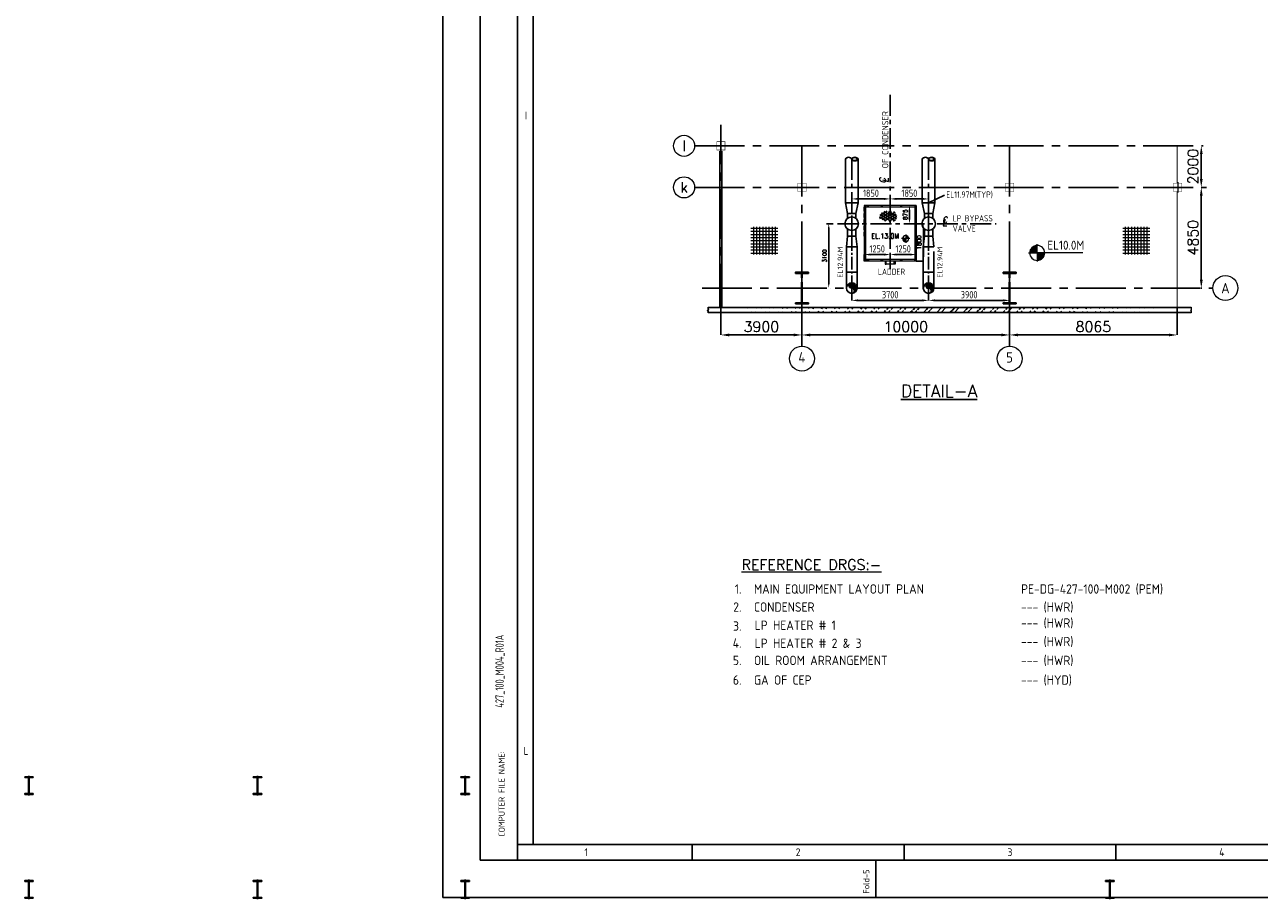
# Model space of a CAD drawing. Extents: x 18893 to 3351893, y -610358 to 406739.
# Tile 24 of 256: x 18893 to 78329, y 280497 to 322606. Entities that reach past the tile are written whole.
import ezdxf
from ezdxf.enums import TextEntityAlignment as Align

# ---------------------------------------------------------------- set-up
doc = ezdxf.new("R2010")
doc.units = 0
doc.header["$LTSCALE"] = 800
doc.header["$MEASUREMENT"] = 0
for name, pattern in [('CENTER', [2, 1.25, -0.25, 0.25, -0.25]), ('CENTER2', [1.125, 0.75, -0.125, 0.125, -0.125]), ('CONTINOUS', [0]), ('HIDDEN', [0.375, 0.25, -0.125]), ('PHANTOM', [2.5, 1.25, -0.25, 0.25, -0.25, 0.25, -0.25])]:
    doc.linetypes.add(name, pattern=pattern)
doc.layers.get('0').update_dxf_attribs({"linetype": 'CONTINUOUS'})
for name, color, linetype in [('Aux_col', 7, 'CONTINUOUS'), ('BLDG', 2, 'CONTINUOUS'), ('CEN', 2, 'CENTER'), ('CL', 2, 'CENTER2'), ('COL', 1, 'CENTER'), ('FORMAT', 7, 'CONTINUOUS'), ('GRID', 8, 'CENTER'), ('GT_5', 4, 'CONTINUOUS'), ('HATCH', 9, 'CONTINUOUS'), ('PIPE', 1, 'CONTINUOUS'), ('SECT_SYM', 7, 'CONTINUOUS'), ('WALL', 6, 'CONTINUOUS')]:
    doc.layers.add(name, color=color, linetype=linetype)
for name, color, linetype, lineweight in [('DIM', 4, 'CONTINUOUS', 13), ('EQP8', 251, 'HIDDEN', 9), ('M_BASE', 4, 'CONTINUOUS', 15), ('T', 3, 'CONTINUOUS', 15), ('TEXT', 3, 'CONTINUOUS', 15)]:
    doc.layers.add(name, color=color, linetype=linetype, lineweight=lineweight)
doc.styles.add('ITALIC', font='italicc')
doc.styles.add('R', font='ROMANC')
doc.styles.add('ROMANC', font='romanc')
doc.styles.add('ROMANS', font='ISO9.shx', dxfattribs={"width": 0.8})
doc.styles.add('S1', font='SIMPLEX.SHX', dxfattribs={"height": 200})
doc.styles.add('S3', font='ROMANS1.SHX', dxfattribs={"width": 0.8})
doc.styles.get("Standard").update_dxf_attribs({"font": 'ISO9'})
doc.dimstyles.new('D100', dxfattribs={"dimscale": 100, "dimtxt": 2, "dimasz": 2, "dimexe": 1, "dimexo": 2, "dimgap": 1, "dimtad": 1, "dimdec": 0, "dimzin": 0, "dimdsep": 46, "dimtxsty": 'S3', "dimcen": 2, "dimdle": 1, "dimclrd": 9, "dimclre": 9, "dimclrt": 2, "dimadec": 0, "dimazin": 0, "dimtfac": 1, "dimtdec": 0, "dimtix": 1, "dimtmove": 2, "dimatfit": 3, "dimfxl": 0, "dimtolj": 1, "dimtzin": 0, "dimarcsym": 0})
doc.dimstyles.new('STANDARD$0', dxfattribs={"dimtxt": 250, "dimasz": 200, "dimexe": 0, "dimexo": 0, "dimgap": 100, "dimtad": 1, "dimdec": 0, "dimzin": 0, "dimdsep": 46, "dimtxsty": 'S1', "dimcen": 0, "dimadec": 0, "dimazin": 0, "dimtfac": 1, "dimtdec": 0, "dimtmove": 2, "dimatfit": 3, "dimfxl": 0, "dimtolj": 1, "dimtzin": 0, "dimarcsym": 0})

# ---------------------------------------------------------------- blocks, each defined once
blk = doc.blocks.new('A$C1C927E47')
at = {"layer": 'COL'}
h = blk.add_hatch(dxfattribs=at)
h.set_pattern_fill('ANSI31', color=256, scale=100, style=0)
h.paths.add_polyline_path([(16, 0), (0, 0), (0, -710), (16, -710)])
h.paths.add_polyline_path([(16, 710), (0, 710), (0, 0), (16, 0)])
h.paths.add_polyline_path([(0, 710), (-16, 710), (-16, 0), (0, 0)])
h.paths.add_polyline_path([(0, 0), (-16, 0), (-16, -710), (0, -710)])
h.paths.add_polyline_path([(-310, -710), (-310, -760), (0, -760), (0, -710)])
h.paths.add_polyline_path([(310, -760), (310, -710), (0, -710), (0, -760)])
h.paths.add_polyline_path([(310, 710), (310, 760), (0, 760), (0, 710)])
h.paths.add_polyline_path([(-310, 760), (-310, 710), (0, 710), (0, 760)])
for p, q in [((310, 760), (-310, 760)), ((-310, 760), (-310, 710)), ((310, 710), (-310, 710)), ((-16, -710), (-16, 710)), ((16, -710), (16, 710)), ((310, 760), (310, 710)), ((-310, -710), (310, -710)), ((-310, -760), (-310, -710)), ((-310, -760), (310, -760)), ((310, -760), (310, -710))]:
    blk.add_line(p, q, dxfattribs=at)
at = {"layer": 'COL', "color": 2}
for p, q in [((0, -792), (0, 792)), ((44, 0), (-44, 0))]:
    blk.add_line(p, q, dxfattribs=at)
blk = doc.blocks.new('*D554')
at = {"layer": 'DIM', "color": 9, "lineweight": -2}
for p, q in [((62409, 309923), (62409, 309332)), ((66009, 309332), (62709, 309332)), ((66309, 308978), (66309, 309332))]:
    blk.add_line(p, q, dxfattribs=at)
at = {"layer": 'DIM', "color": 9}
for points in [[(62709, 309382), (62709, 309282), (62409, 309332)], [(66009, 309382), (66009, 309282), (66309, 309332)]]:
    blk.add_solid(points, dxfattribs=at)
at = {"layer": 'DIM', "insert": (64359, 309607), "char_height": 350, "attachment_point": 5, "style": 'ROMANS'}
blk.add_mtext('\\A1;3900', dxfattribs=at)
blk = doc.blocks.new('*D555')
at = {"layer": 'DIM', "color": 9, "lineweight": -2}
for p, q in [((58709, 309923), (58709, 309332)), ((62409, 309923), (62409, 309332)), ((62109, 309332), (59009, 309332))]:
    blk.add_line(p, q, dxfattribs=at)
at = {"layer": 'DIM', "color": 9}
for points in [[(59009, 309382), (59009, 309282), (58709, 309332)], [(62109, 309382), (62109, 309282), (62409, 309332)]]:
    blk.add_solid(points, dxfattribs=at)
at = {"layer": 'DIM', "insert": (60559, 309607), "char_height": 350, "attachment_point": 5, "style": 'ROMANS'}
blk.add_mtext('\\A1;3700', dxfattribs=at)
blk = doc.blocks.new('*D556')
at = {"layer": 'T', "color": 9, "linetype": 'Continuous', "lineweight": -2}
for p, q in [((57816, 313023), (57500, 313023)), ((57600, 312823), (57600, 310123)), ((57705, 309923), (57700, 309923))]:
    blk.add_line(p, q, dxfattribs=at)
at = {"layer": 'T', "color": 9, "linetype": 'Continuous'}
for points in [[(57567, 312823), (57634, 312823), (57600, 313023)], [(57567, 310123), (57634, 310123), (57600, 309923)]]:
    blk.add_solid(points, dxfattribs=at)
at = {"layer": 'T', "color": 2, "linetype": 'Continuous', "insert": (57400, 311473), "char_height": 200, "attachment_point": 5, "rotation": 90, "style": 'S3'}
blk.add_mtext('\\A1;3100', dxfattribs=at)
blk = doc.blocks.new('DIAHATCH')
h = blk.add_hatch()
h.set_pattern_fill('ANSI31', color=9, scale=0.4, angle=180, style=0)
h.set_pattern_definition([(225, (-22774.755, -47888.751615), (0.03535533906, -0.03535533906), [])])
h.paths.add_polyline_path([(0, 0.5), (0, 0, -1), (0, -0.5, 0.414214), (0.5, 0, 0.414214)])
h.paths.add_polyline_path([(0, 0.5, 1), (0, 0)])
blk.add_circle((0, 0), 0.5)
for centre, start, end in [((0, 0.25), 90, 270), ((0, -0.25), 270, 90)]:
    blk.add_arc(centre, 0.25, start, end)
blk = doc.blocks.new('A$C46F14D0A')
for p, q in [((-250, 0), (250, 0)), ((0, 250), (0, -250))]:
    blk.add_line(p, q)
at = {"const_width": 20, "flags": 128}
blk.add_lwpolyline([(-200, -200), (200, -200), (200, 200), (-200, 200)], close=True, dxfattribs=at)
blk = doc.blocks.new('A$C5C0C65E7')
for p, q in [((-125, 0), (125, 0)), ((0, 125), (0, -125))]:
    blk.add_line(p, q)
at = {"const_width": 10, "flags": 128}
blk.add_lwpolyline([(-100, -100), (100, -100), (100, 100), (-100, 100)], close=True, dxfattribs=at)
blk = doc.blocks.new('*D557')
at = {"layer": 'DIM', "linetype": 'Continuous', "lineweight": -2}
for p, q in [((75563, 314773), (75536, 314773)), ((75563, 309923), (75536, 309923))]:
    blk.add_line(p, q, dxfattribs=at)
at = {"layer": 'DIM', "color": 4, "linetype": 'Continuous', "lineweight": -2}
blk.add_line((75536, 314373), (75536, 310323), dxfattribs=at)
at = {"layer": 'DIM', "color": 4, "linetype": 'Continuous'}
for points in [[(75470, 314373), (75603, 314373), (75536, 314773)], [(75470, 310323), (75603, 310323), (75536, 309923)]]:
    blk.add_solid(points, dxfattribs=at)
at = {"layer": 'DIM', "linetype": 'Continuous', "insert": (75136, 312348), "char_height": 500, "attachment_point": 5, "rotation": 90, "style": 'ROMANC'}
blk.add_mtext('\\A1;4850', dxfattribs=at)
blk = doc.blocks.new('*D558')
at = {"layer": 'DIM', "color": 4, "linetype": 'Continuous', "lineweight": -2}
blk.add_line((75536, 315173), (75536, 316373), dxfattribs=at)
at = {"layer": 'DIM', "color": 4, "linetype": 'Continuous'}
for points in [[(75470, 316373), (75603, 316373), (75536, 316773)], [(75470, 315173), (75603, 315173), (75536, 314773)]]:
    blk.add_solid(points, dxfattribs=at)
at = {"layer": 'DIM', "linetype": 'Continuous', "insert": (75136, 315773), "char_height": 500, "attachment_point": 5, "rotation": 90, "style": 'ROMANC'}
blk.add_mtext('\\A1;2000', dxfattribs=at)
blk = doc.blocks.new('RBAR')
at = {"color": 0, "linetype": 'ByBlock'}
for p, q in [((-0.6, 0.1), (0.6, 0.1)), ((-0.5, 0.3), (0.5, 0.3)), ((-0.4, 0.5), (0.4, 0.5)), ((-0.6, -0.1), (0.6, -0.1)), ((-0.5, -0.3), (0.5, -0.3)), ((-0.4, -0.5), (0.4, -0.5))]:
    blk.add_line(p, q, dxfattribs=at)
blk.add_circle((0, 0), 0.625, dxfattribs=at)
blk = doc.blocks.new('LEV01')
at = {"color": 0, "linetype": 'ByBlock'}
for p, q in [((-2, 0), (2, 0)), ((0, 2), (0, -2))]:
    blk.add_line(p, q, dxfattribs=at)
at = {"color": 0, "linetype": 'ByBlock', "const_width": 1.5}
for points in [[(0, 0.75, 0.414214), (-0.75, 0, 1)], [(0, -0.75, 0.414214), (0.75, 0, 1)]]:
    blk.add_lwpolyline(points, format="xyb", dxfattribs=at)
at = {"color": 0, "linetype": 'ByBlock'}
blk.add_circle((0, 0), 1.5, dxfattribs=at)
at = {"layer": 'SECT_SYM', "color": 0, "style": 'S3', "width": 0.8}
blk.add_attdef('LEV_PL', (2.5, 0), '', height=2.5, dxfattribs=at)
blk = doc.blocks.new('CHQD')
at = {"color": 0}
for p, q in [((-7.9, -0.1), (0.4, 4.7)), ((-7.4, -2.4), (4.7, 4.6)), ((-7.3, 2.1), (4, -4.4)), ((-6.3, 3.4), (-4.6, 4.4)), ((-5.9, -4.1), (6.9, 3.3)), ((-5.8, 3.8), (6.5, -3.3)), ((-2.7, 4.7), (8.9, -2.1)), ((-2.4, -4.7), (8.3, 1.5)), ((1.6, 4.8), (8.7, 0.7)), ((-7.9, -0.1), (-0.2, -4.6)), ((-6.7, -3.4), (-4.4, -4.8)), ((2.5, -4.5), (9, -0.7))]:
    blk.add_line(p, q, dxfattribs=at)
blk = doc.blocks.new('*D559')
at = {"layer": 'DIM', "color": 9, "lineweight": -2}
for p, q in [((60559, 311223), (60559, 311539)), ((60859, 311539), (61509, 311539)), ((61809, 311223), (61809, 311539))]:
    blk.add_line(p, q, dxfattribs=at)
at = {"layer": 'DIM', "color": 9}
for points in [[(60859, 311589), (60859, 311489), (60559, 311539)], [(61509, 311589), (61509, 311489), (61809, 311539)]]:
    blk.add_solid(points, dxfattribs=at)
at = {"layer": 'DIM', "insert": (61184, 311814), "char_height": 350, "attachment_point": 5, "style": 'ROMANS'}
blk.add_mtext('\\A1;1250', dxfattribs=at)
blk = doc.blocks.new('*D560')
at = {"layer": 'DIM', "color": 9, "lineweight": -2}
for p, q in [((59309, 311223), (59309, 311539)), ((59609, 311539), (60259, 311539)), ((60559, 311223), (60559, 311539))]:
    blk.add_line(p, q, dxfattribs=at)
at = {"layer": 'DIM', "color": 9}
for points in [[(59609, 311589), (59609, 311489), (59309, 311539)], [(60259, 311589), (60259, 311489), (60559, 311539)]]:
    blk.add_solid(points, dxfattribs=at)
at = {"layer": 'DIM', "insert": (59934, 311814), "char_height": 350, "attachment_point": 5, "style": 'ROMANS'}
blk.add_mtext('\\A1;1250', dxfattribs=at)
blk = doc.blocks.new('*D595')
at = {"layer": 'DIM', "color": 9, "lineweight": -2}
for p, q in [((58709, 314207), (58709, 314217)), ((59009, 314217), (60259, 314217)), ((60559, 314207), (60559, 314217))]:
    blk.add_line(p, q, dxfattribs=at)
at = {"layer": 'DIM', "color": 9}
for points in [[(59009, 314267), (59009, 314167), (58709, 314217)], [(60259, 314267), (60259, 314167), (60559, 314217)]]:
    blk.add_solid(points, dxfattribs=at)
at = {"layer": 'DIM', "insert": (59634, 314492), "char_height": 350, "attachment_point": 5, "style": 'ROMANS'}
blk.add_mtext('\\A1;1850', dxfattribs=at)
blk = doc.blocks.new('*D596')
at = {"layer": 'DIM', "color": 9, "lineweight": -2}
for p, q in [((60559, 314207), (60559, 314217)), ((62109, 314217), (60859, 314217)), ((62409, 314207), (62409, 314217))]:
    blk.add_line(p, q, dxfattribs=at)
at = {"layer": 'DIM', "color": 9}
for points in [[(60859, 314267), (60859, 314167), (60559, 314217)], [(62109, 314267), (62109, 314167), (62409, 314217)]]:
    blk.add_solid(points, dxfattribs=at)
at = {"layer": 'DIM', "insert": (61484, 314492), "char_height": 350, "attachment_point": 5, "style": 'ROMANS'}
blk.add_mtext('\\A1;1850', dxfattribs=at)
blk = doc.blocks.new('PIPECUT')
h = blk.add_hatch()
h.set_pattern_fill('ANSI31', color=9, scale=0.2, angle=180, style=0)
h.set_pattern_definition([(225, (-34534.742475, -48482.33709), (0.01767766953, -0.01767766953), [])])
h.paths.add_polyline_path([(0, 0, -0.552818), (0.432, 0, -0.552129), (0, 0, 0.585634), (0.5, 0, 0.553556)])
for centre, radius, start, end in [((-0.25, -0.157), 0.295, 32.06621, 147.93379), ((0.25, -0.157), 0.295, 32.06607, 147.93393), ((0.216, -0.136), 0.255, 32.13078, 147.86922), ((0.216, 0.136), 0.255, 212.19123, 327.80877), ((0.25, 0.14), 0.287, 209.29064, 330.70936)]:
    blk.add_arc(centre, radius, start, end)
blk = doc.blocks.new('*X33')
at = {"color": 0}
for p, q in [((36115, 29325), (36330, 29325)), ((36132, 29350), (36330, 29350)), ((36154, 29375), (36330, 29375)), ((36183, 29400), (36330, 29400)), ((36226, 29425), (36330, 29425)), ((36080, 29200), (36330, 29200)), ((36081, 29225), (36330, 29225)), ((36085, 29250), (36330, 29250)), ((36092, 29275), (36330, 29275)), ((36102, 29300), (36330, 29300))]:
    blk.add_line(p, q, dxfattribs=at)
blk = doc.blocks.new('LL')
for p, q in [((-1136, 0), (-711, 0)), ((-711, 0), (-711, 423)), ((1493, 0), (-711, 0)), ((-711, 0), (-711, -418))]:
    blk.add_line(p, q)
for start, end in [(90, 180), (180, 270), (0, 90), (270, 0)]:
    blk.add_arc((-711, 0), 360, start, end)
at = {"xscale": 1.440000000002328, "yscale": 1.440000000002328, "zscale": 1.440000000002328}
blk.add_blockref('*X33', (-53026, -42044), dxfattribs=at)
at = {"xscale": 1.440000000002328, "yscale": 1.440000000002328, "zscale": 1.440000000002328, "rotation": 180}
blk.add_blockref('*X33', (51604, 42044), dxfattribs=at)
blk = doc.blocks.new('*D630')
at = {"layer": 'DIM', "lineweight": -2}
blk.add_line((61487, 313698), (61487, 313223), dxfattribs=at)
at = {"layer": 'DIM'}
for points in [[(61453, 313698), (61520, 313698), (61487, 313898)], [(61453, 313223), (61520, 313223), (61487, 313023)]]:
    blk.add_solid(points, dxfattribs=at)
at = {"layer": 'DIM', "insert": (61287, 313461), "char_height": 200, "attachment_point": 5, "rotation": 90, "style": 'S1'}
blk.add_mtext('\\A1;875', dxfattribs=at)
blk = doc.blocks.new('*D631')
at = {"layer": 'DIM', "lineweight": -2}
for p, q in [((61809, 313023), (62155, 313023)), ((62155, 312823), (62155, 311423)), ((61809, 311223), (62155, 311223))]:
    blk.add_line(p, q, dxfattribs=at)
at = {"layer": 'DIM'}
for points in [[(62121, 312823), (62188, 312823), (62155, 313023)], [(62121, 311423), (62188, 311423), (62155, 311223)]]:
    blk.add_solid(points, dxfattribs=at)
at = {"layer": 'DIM', "insert": (61955, 312123), "char_height": 200, "attachment_point": 5, "rotation": 90, "style": 'S1'}
blk.add_mtext('\\A1;1800', dxfattribs=at)
blk = doc.blocks.new('*D645')
at = {"layer": 'DIM', "linetype": 'Continuous', "lineweight": -2}
for p, q in [((56309, 307914), (56309, 307668)), ((66309, 307914), (66309, 307668))]:
    blk.add_line(p, q, dxfattribs=at)
at = {"layer": 'DIM', "color": 4, "linetype": 'Continuous', "lineweight": -2}
blk.add_line((56709, 307668), (65909, 307668), dxfattribs=at)
at = {"layer": 'DIM', "color": 4, "linetype": 'Continuous'}
for points in [[(56709, 307735), (56709, 307601), (56309, 307668)], [(65909, 307735), (65909, 307601), (66309, 307668)]]:
    blk.add_solid(points, dxfattribs=at)
at = {"layer": 'DIM', "linetype": 'Continuous', "insert": (61309, 308068), "char_height": 500, "attachment_point": 5, "style": 'ROMANC'}
blk.add_mtext('\\A1;10000', dxfattribs=at)
blk = doc.blocks.new('*D646')
at = {"layer": 'DIM', "linetype": 'Continuous', "lineweight": -2}
for p, q in [((52409, 308691), (52409, 307668)), ((56309, 307914), (56309, 307668))]:
    blk.add_line(p, q, dxfattribs=at)
at = {"layer": 'DIM', "color": 4, "linetype": 'Continuous', "lineweight": -2}
blk.add_line((55909, 307668), (52809, 307668), dxfattribs=at)
at = {"layer": 'DIM', "color": 4, "linetype": 'Continuous'}
for points in [[(52809, 307735), (52809, 307601), (52409, 307668)], [(55909, 307735), (55909, 307601), (56309, 307668)]]:
    blk.add_solid(points, dxfattribs=at)
at = {"layer": 'DIM', "linetype": 'Continuous', "insert": (54359, 308068), "char_height": 500, "attachment_point": 5, "style": 'ROMANC'}
blk.add_mtext('\\A1;3900', dxfattribs=at)
blk = doc.blocks.new('*D647')
at = {"layer": 'DIM', "linetype": 'Continuous', "lineweight": -2}
for p, q in [((74374, 308983), (74374, 307668)), ((66309, 307914), (66309, 307668))]:
    blk.add_line(p, q, dxfattribs=at)
at = {"layer": 'DIM', "color": 4, "linetype": 'Continuous', "lineweight": -2}
blk.add_line((73974, 307668), (66709, 307668), dxfattribs=at)
at = {"layer": 'DIM', "color": 4, "linetype": 'Continuous'}
for points in [[(66709, 307735), (66709, 307601), (66309, 307668)], [(73974, 307735), (73974, 307601), (74374, 307668)]]:
    blk.add_solid(points, dxfattribs=at)
at = {"layer": 'DIM', "linetype": 'Continuous', "insert": (70341, 308068), "char_height": 500, "attachment_point": 5, "style": 'ROMANC'}
blk.add_mtext('\\A1;8065', dxfattribs=at)
blk = doc.blocks.new('A$C731D3036')
for p, q in [((-2590.23, 26.68), (-2590.23, 1843.18)), ((-2579.11, 37.8), (-2579.11, 1816.5)), ((-2590.23, 37.8), (-251.24, 37.8)), ((-2465.72, 37.79), (-2465.72, 26.67)), ((-2314.53, 37.79), (-2314.53, 26.67)), ((-2163.34, 37.79), (-2163.34, 26.67)), ((-2334.54, 0), (-2334.54, 26.68))]:
    blk.add_line(p, q)
for points in [[(0, 1869.86), (-2643.59, 1869.86), (-2643.59, 0), (0, 0)], [(-26.68, 1843.18), (-2616.91, 1843.18), (-2616.91, 26.68), (-26.68, 26.68)]]:
    blk.add_lwpolyline(points, close=True)
for s, p in [('I', (-2584.25, 558.07)), ('L', (-2584.25, 104.5)), ('1', (-2541.32, 32.23)), ('2', (-2390.13, 32.23)), ('3', (-2238.94, 32.23)), ('4', (-2087.75, 32.23))]:
    blk.add_text(s, height=5.56).set_placement(p, align=Align.MIDDLE)
for s, height, p in [('COMPUTER FILE NAME:', 4.4467, (-2599.41, 43.32)), ('Fold-5', 4.447, (-2339.23, 2.74))]:
    blk.add_text(s, height=height, rotation=90).set_placement(p)
blk = doc.blocks.new('e row column')
at = {"layer": 'COL'}
h = blk.add_hatch(dxfattribs=at)
h.set_pattern_fill('ANSI31', color=256, scale=100, style=0)
h.paths.add_polyline_path([(-205, -385), (205, -385), (205, -425), (-205, -425)])
h.paths.add_polyline_path([(205, 425), (205, 385), (-205, 385), (-205, 425)])
edge = h.paths.add_edge_path()
edge.add_line((-16, -385), (-16, 385))
edge.add_line((16, -385), (16, 385))
for p, q in [((205, 425), (-205, 425)), ((-205, 425), (-205, 385)), ((205, 385), (-205, 385)), ((-16, -385), (-16, 385)), ((16, -385), (16, 385)), ((205, 425), (205, 385)), ((-205, -385), (205, -385)), ((-205, -425), (-205, -385)), ((-205, -425), (205, -425)), ((205, -425), (205, -385))]:
    blk.add_line(p, q, dxfattribs=at)
at = {"layer": 'COL', "color": 2}
for p, q in [((44, 0), (-44, 0)), ((0, -475), (0, 475))]:
    blk.add_line(p, q, dxfattribs=at)

msp = doc.modelspace()

# ---------------------------------------------------------------- hatches: boundary and pattern name
at = {"layer": 'DIM'}
h = msp.add_hatch(dxfattribs=at)
h.set_pattern_fill('ANSI37', color=256, scale=1200, angle=45, style=0)
h.set_pattern_definition([(90, (-7212.48, 215758.47), (-150, 3e-14), []), (180, (-7212.48, 215758.47), (-3e-14, -150), [])])
h.paths.add_polyline_path([(55152.71, 312878.14), (53856.28, 312878.14), (53856.28, 311545.27), (55152.71, 311545.27)])
h = msp.add_hatch(dxfattribs=at)
h.set_pattern_fill('ANSI37', color=256, scale=1200, angle=45, style=0)
h.set_pattern_definition([(90, (10687.63, 215758.47), (-150, 3e-14), []), (180, (10687.63, 215758.47), (-3e-14, -150), [])])
h.paths.add_polyline_path([(73052.83, 312878.14), (71756.4, 312878.14), (71756.4, 311545.27), (73052.83, 311545.27)])
at = {"layer": 'HATCH'}
h = msp.add_hatch(dxfattribs=at)
h.set_pattern_fill('ANSI32', color=256, scale=1200, style=0)
h.set_pattern_definition([(45, (-102022.8, 271208), (-318.198, 318.198), []), (45, (-101810.65, 271208), (-318.198, 318.198), [])])
edge = h.paths.add_edge_path()
edge.add_line((51791.33, 308753.16), (75043.23, 308753.16))
edge.add_line((51791.33, 308983.16), (75043.23, 308983.16))

# ---------------------------------------------------------------- linework, layer by layer
at = {"layer": 'CEN', "linetype": 'CENTER'}
for p, q in [((60558.65, 319221.85), (60558.65, 310850.57)), ((58016.28, 313023.16), (65654.97, 313023.16))]:
    msp.add_line(p, q, dxfattribs=at)
at = {"layer": 'CEN'}
for p, q in [((58708.65, 316138.19), (58708.65, 312190.41)), ((62408.65, 316138.19), (62408.65, 312190.41)), ((62408.65, 313915.68), (62408.65, 312190.41))]:
    msp.add_line(p, q, dxfattribs=at)
at = {"layer": 'CL'}
for p, q in [((58708.65, 309923.16), (58708.65, 313713.58)), ((62408.65, 309923.16), (62408.65, 313713.58))]:
    msp.add_line(p, q, dxfattribs=at)
at = {"layer": 'DIM', "color": 1}
msp.add_line((60370.65, 311086.24), (60746.64, 311086.42), dxfattribs=at)
for points in [[(60370.65, 311223.16), (60320.65, 311223.16), (60320.65, 311073.16), (60370.65, 311073.16)], [(60746.64, 311223.16), (60796.64, 311223.16), (60796.64, 311073.16), (60746.64, 311073.16)]]:
    msp.add_lwpolyline(points, close=True, dxfattribs=at)
at = {"layer": 'DIM', "flags": 128}
msp.add_lwpolyline([(75043.23, 309010.41), (75043.23, 308891.73), (75071.71, 308891.73), (75014.75, 308844.26), (75043.23, 308844.26), (75043.23, 308725.58)], dxfattribs=at)
at = {"layer": 'DIM'}
for centre, radius in [((50636.69, 316773.16), 508.61), ((50636.69, 314773.16), 508.61), ((56311.44, 306529.77), 600), ((66311.44, 306529.77), 600)]:
    msp.add_circle(centre, radius, dxfattribs=at)
at = {"layer": 'EQP8'}
for p, q in [((59308.65, 312423.16), (59308.65, 313873.16)), ((59370.94, 312423.16), (59370.94, 313873.16)), ((61808.65, 312423.16), (61808.65, 313873.16))]:
    msp.add_line(p, q, dxfattribs=at)
at = {"layer": 'GRID', "linetype": 'CENTER2', "ltscale": 4}
for p, q in [((52408.65, 308691.08), (52408.65, 317790.04)), ((51145.3, 316773.16), (75627.36, 316773.16)), ((56308.65, 307129.71), (56308.65, 316773.16)), ((66308.65, 307129.71), (66308.65, 316773.16)), ((51145.3, 314773.16), (75791, 314773.16)), ((51503.76, 309923.16), (76097.1, 309923.16))]:
    msp.add_line(p, q, dxfattribs=at)
at = {"layer": 'M_BASE'}
for p, q in [((61808.65, 313898.16), (59308.65, 313898.16)), ((59308.65, 313898.16), (59308.65, 311223.16)), ((61808.65, 313826.32), (59308.65, 313826.32)), ((59370.94, 313898.16), (59370.94, 311223.16)), ((61746.36, 313898.16), (61746.36, 311223.16)), ((61808.65, 313898.16), (61808.65, 311223.16)), ((61808.65, 311295), (59308.65, 311295)), ((61808.65, 311223.16), (59308.65, 311223.16))]:
    msp.add_line(p, q, dxfattribs=at)
at = {"layer": 'PIPE'}
for p, q in [((58403.65, 314023.16), (58403.65, 316139.31)), ((59013.65, 314023.16), (59013.65, 316139.31)), ((62103.65, 314023.16), (62103.65, 316139.31)), ((62713.65, 314023.16), (62713.65, 316139.31)), ((58508.65, 313523.16), (58908.65, 313523.16)), ((58508.65, 313279.33), (58508.65, 313523.16)), ((58908.65, 313279.33), (58908.65, 313523.16)), ((62208.65, 313523.16), (62608.65, 313523.16)), ((62208.65, 313279.33), (62208.65, 313523.16)), ((62608.65, 313279.33), (62608.65, 313523.16)), ((58508.65, 312766.99), (58508.65, 312423.16)), ((58908.65, 312766.99), (58908.65, 312423.16)), ((62208.65, 312766.99), (62208.65, 312423.16)), ((62608.65, 312766.99), (62608.65, 312423.16)), ((58508.65, 312423.16), (58454.65, 311915.16)), ((58908.65, 312423.16), (58508.65, 312423.16)), ((58962.65, 311915.16), (58908.65, 312423.16)), ((62208.65, 312423.16), (62154.65, 311915.16)), ((62608.65, 312423.16), (62208.65, 312423.16)), ((62662.65, 311915.16), (62608.65, 312423.16)), ((58454.65, 311915.16), (58962.65, 311915.16)), ((62154.65, 311915.16), (62662.65, 311915.16))]:
    msp.add_line(p, q, dxfattribs=at)
at = {"layer": 'PIPE', "linetype": 'PHANTOM'}
for p, q in [((58403.65, 314023.16), (59013.65, 314023.16)), ((58508.65, 313523.16), (58403.65, 314023.16)), ((58908.65, 313523.16), (59013.65, 314023.16)), ((62103.65, 314023.16), (62713.65, 314023.16)), ((62208.65, 313523.16), (62103.65, 314023.16)), ((62608.65, 313523.16), (62713.65, 314023.16))]:
    msp.add_line(p, q, dxfattribs=at)
at = {"layer": 'PIPE', "linetype": 'Continuous'}
for p, q in [((58454.65, 309923.16), (58454.65, 311915.16)), ((58962.65, 309923.16), (58962.65, 311915.16)), ((62154.65, 309923.16), (62154.65, 311915.16)), ((62662.65, 309923.16), (62662.65, 311681.16)), ((62662.65, 309923.16), (62662.65, 310911.81)), ((58962.65, 310685.16), (58454.65, 310685.16)), ((62154.65, 309923.16), (62154.65, 310685.16)), ((62662.65, 310685.16), (62154.65, 310685.16))]:
    msp.add_line(p, q, dxfattribs=at)
at = {"layer": 'PIPE'}
for centre in [(58708.65, 313023.16), (62408.65, 313023.16)]:
    msp.add_circle(centre, 325, dxfattribs=at)
at = {"layer": 'TEXT'}
msp.add_circle((76697.1, 309923.16), 600, dxfattribs=at)
at = {"layer": 'WALL'}
for p, q in [((52358.65, 316523.16), (52358.65, 308983.16)), ((52458.65, 316523.16), (52458.65, 308983.16)), ((51791.33, 308983.16), (75043.23, 308983.16)), ((51791.33, 308753.16), (75043.23, 308753.16))]:
    msp.add_line(p, q, dxfattribs=at)
at = {"layer": 'WALL', "const_width": 50, "flags": 128}
for points in [[(74373.65, 314973.16), (74373.65, 316773.16)], [(74373.65, 314573.16), (74373.65, 308983.16)]]:
    msp.add_lwpolyline(points, dxfattribs=at)
at = {"layer": 'WALL', "flags": 128}
msp.add_lwpolyline([(51791.33, 309010.41), (51791.33, 308891.73), (51819.81, 308891.73), (51762.84, 308844.26), (51791.33, 308844.26), (51791.33, 308725.58)], dxfattribs=at)

# ---------------------------------------------------------------- block references
at = {"color": 1, "linetype": 'CONTINOUS', "lineweight": 15, "xscale": 67.46500254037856, "yscale": 67.46500254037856, "zscale": 67.46500254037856}
msp.add_blockref('A$C731D3036', (217374.11, 280589.29), dxfattribs=at)
for p in [(19097.69, 285972.52), (30097.18, 285971.79), (40097.69, 285972.52), (19097.69, 280972.52), (30097.69, 280972.52), (40097.69, 280972.52), (71131.19, 280972.52)]:
    msp.add_blockref('e row column', p)
at = {"layer": 'Aux_col', "xscale": 2, "yscale": 2, "zscale": 2}
msp.add_blockref('A$C5C0C65E7', (52408.65, 316773.16), dxfattribs=at)
at = {"layer": 'BLDG', "color": 9, "xscale": -49.99999999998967, "yscale": 50, "zscale": 50, "rotation": 359.5000000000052}
msp.add_blockref('CHQD', (60488.63, 313381.25), dxfattribs=at)
at = {"layer": 'DIM'}
for p in [(56308.65, 314773.16), (66308.65, 314773.16), (74403.65, 314773.16)]:
    msp.add_blockref('A$C46F14D0A', p, dxfattribs=at)
ref = msp.add_blockref('LL', (68347.93, 311619.09), dxfattribs=at)
ref.add_attrib('LEVEL', 'EL10.0M', (68126.2, 311773.27), dxfattribs={"layer": '0', "height": 432, "flags": 4})
at = {"layer": 'HATCH'}
for p in [(56308.65, 309923.16), (66308.65, 309923.16)]:
    msp.add_blockref('A$C1C927E47', p, dxfattribs=at)
at = {"layer": 'PIPE', "xscale": 610, "yscale": 610, "zscale": 610}
for p in [(58708.65, 316138.19), (62408.65, 316138.19)]:
    msp.add_blockref('PIPECUT', p, dxfattribs=at)
at = {"layer": 'PIPE', "linetype": 'Continuous', "xscale": 508, "yscale": 508, "zscale": 508}
for p in [(58708.65, 309923.16), (62408.65, 309923.16)]:
    msp.add_blockref('DIAHATCH', p, dxfattribs=at)
at = {"layer": 'T', "xscale": -50, "yscale": 50, "zscale": 50}
for p in [(59488.8, 313860.57), (60154.01, 313860.57), (61085.29, 313860.57), (59338.4, 313704.9), (61776.1, 313704.9), (59348.46, 312774.23), (61786.17, 312774.23), (59337.09, 312131.63), (61774.8, 312131.63), (59337.66, 311266.71), (61775.37, 311266.71)]:
    msp.add_blockref('RBAR', p, dxfattribs=at)
at = {"layer": 'T'}
ref = msp.add_blockref('LEV01', (61307.88, 312307.53), dxfattribs=dict(at, xscale=-100, yscale=100, zscale=100))
ref.add_attrib('LEV_PL', 'EL.13.0M', (59648.36, 312307.53), dxfattribs={"layer": 'SECT_SYM', "color": 0, "height": 250, "style": 'S3', "width": 0.8})
at = {"layer": 'T', "xscale": 50, "yscale": 50, "zscale": 50, "rotation": 180}
for p in [(59337.66, 311271.84), (59488.8, 311260.76), (60154.01, 311260.76), (61085.29, 311260.76), (61775.37, 311271.84)]:
    msp.add_blockref('RBAR', p, dxfattribs=at)

# ---------------------------------------------------------------- texts
at = {"layer": 'FORMAT', "color": 3, "style": 'ROMANS', "width": 0.8}
msp.add_text('427_100_M004_R01A', height=405, rotation=90, dxfattribs=at).set_placement((41755.31, 291477.94), align=Align.MIDDLE_CENTER)
at = {"layer": 'GT_5', "style": 'ROMANC'}
msp.add_text('%%UDETAIL-A', height=600, dxfattribs=at).set_placement((61074.92, 304672.9))
at = {"layer": 'TEXT'}
for s, height, p in [('OF CONDENSER', 300, (60468.71, 315694.85)), ('EL12.94M', 250, (58279.62, 310422.44)), ('EL12.94M', 250, (63073.06, 310422.44))]:
    msp.add_text(s, height=height, rotation=90, dxfattribs=at).set_placement(p)
for s, style, p in [('l', 'ROMANC', (50636.69, 316773.16)), ('k', 'ROMANC', (50636.69, 314773.16)), ('A', 'ROMANS', (76697.1, 309923.16)), ('4', 'ROMANS', (56305.57, 306588.82)), ('5', 'ROMANS', (66305.57, 306588.82)), ('%%UREFERENCE DRGS:-', 'R', (56771.02, 296608.21, -1911.69))]:
    msp.add_text(s, height=500, dxfattribs=dict(at, style=style)).set_placement(p, align=Align.MIDDLE)
at = {"layer": 'TEXT', "linetype": 'Continuous', "style": 'ITALIC', "width": 0.85}
msp.add_text('C', height=300, rotation=90, dxfattribs=at).set_placement((60348.38, 314975.98), (60348.38, 315218.84), align=Align.FIT)
at = {"layer": 'TEXT', "linetype": 'Continuous', "style": 'ITALIC'}
msp.add_text('L', height=300, rotation=90, dxfattribs=at).set_placement((60482.58, 314994.75), (60482.58, 315237.61), align=Align.FIT)
at = {"layer": 'TEXT', "width": 0.8}
for s, p in [('EL11.97M(TYP)', (63259.74, 314278.18)), ('LP BYPASS ', (63568.53, 313133.28)), ('VALVE', (63568.53, 312647.01)), ('LADDER', (59971.44, 310562.16))]:
    msp.add_text(s, height=300, dxfattribs=at).set_placement(p)
at = {"layer": 'TEXT', "linetype": 'Continuous', "style": 'ITALIC', "width": 0.85}
msp.add_text('C', height=300, dxfattribs=at).set_placement((63060.34, 313056.56), (63303.2, 313056.56), align=Align.FIT)
at = {"layer": 'TEXT', "linetype": 'Continuous', "style": 'ITALIC'}
msp.add_text('L', height=300, dxfattribs=at).set_placement((63059.64, 312922.36), (63302.5, 312922.36), align=Align.FIT)
at = {"layer": 'TEXT', "style": 'ROMANS'}
for s, p in [('1.', (53400.45, 295212.2, -1911.69)), ('2.', (53400.45, 294342.82, -1911.69)), ('3.', (53400.45, 293429.18, -1911.69)), ('4.', (53400.45, 292607.51, -1911.69)), ('5.', (53400.45, 291775.01, -1911.69)), ('6.', (53400.45, 290828.19, -1911.69))]:
    msp.add_text(s, height=450, dxfattribs=at).set_placement(p, align=Align.RIGHT)
for s, p in [('MAIN EQUIPMENT LAYOUT PLAN ', (54000.37, 295212.2, -1911.69)), ('PE-DG-427-100-M002 (PEM)', (66860.4, 295212.2, -1911.69)), ('--- (HWR)', (66860.4, 294342.82, -1911.69)), ('CONDENSER  ', (54000.37, 294342.82, -1911.69)), ('LP HEATER # 1', (54036.95, 293468.31, -1911.69)), ('--- (HWR)', (66860.4, 293577.81, -1911.69)), ('LP HEATER # 2 & 3', (54036.95, 292598.71, -1911.69)), ('--- (HWR)', (66860.4, 292682, -1911.69)), ('OIL ROOM ARRANGEMENT', (54000.37, 291775.01, -1911.69)), ('--- (HWR)', (66860.4, 291775.01, -1911.69)), ('GA OF CEP ', (54000.37, 290828.19, -1911.69)), ('--- (HYD)', (66860.4, 290828.19, -1911.69))]:
    msp.add_text(s, height=450, dxfattribs=at).set_placement(p)

# ---------------------------------------------------------------- dimensions: what is measured, and where the dimension line sits
at = {"layer": 'DIM', "linetype": 'Continuous'}
dim = msp.add_linear_dim(base=(75536.41, 316773.16), p1=(75536.41, 314773.16), p2=(75536.41, 316773.16), angle=90, dimstyle='STANDARD$0', override={"dimscale": 100, "dimtxt": 5, "dimasz": 4, "dimgap": 1.5, "dimtxsty": 'ROMANC', "dimclrd": 4, "dimclre": 256, "dimclrt": 256, "dimtix": 1}, dxfattribs=at)
dim.commit()
dim.dimension.update_dxf_attribs({"geometry": '*D558', "text_midpoint": (75136.41, 315773.16), "dimtype": 160})
at = {"layer": 'DIM'}
for base, p1, p2, picture, middle in [((60558.65, 314216.64), (58708.65, 314207.48), (60558.65, 314207.48), '*D595', (59633.65, 314491.64)), ((60558.65, 311539.02), (59308.65, 311223.16), (60558.65, 311223.16), '*D560', (59933.65, 311814.02)), ((61808.65, 311539.02), (60558.65, 311223.16), (61808.65, 311223.16), '*D559', (61183.65, 311814.02)), ((58708.65, 309331.93), (62408.65, 309923.07), (58708.65, 309923.16), '*D555', (60558.65, 309606.93)), ((62408.65, 309331.93), (66308.65, 308977.6), (62408.65, 309923.16), '*D554', (64358.65, 309606.93))]:
    dim = msp.add_linear_dim(base=base, p1=p1, p2=p2, dimstyle='STANDARD$0', override={"dimtxt": 350, "dimasz": 300, "dimtxsty": 'ROMANS', "dimclrd": 9, "dimclre": 9, "dimclrt": 256, "dimtix": 1}, dxfattribs=at)
    dim.commit()
    dim.dimension.update_dxf_attribs({"geometry": picture, "text_midpoint": middle})
for base, p1, p2, angle, override, picture, middle in [((60558.65, 314216.64), (62408.65, 314207.48), (60558.65, 314207.48), 180, {"dimtxt": 350, "dimasz": 300, "dimtxsty": 'ROMANS', "dimclrd": 9, "dimclre": 9, "dimclrt": 256, "dimtix": 1}, '*D596', (61483.65, 314491.64)), ((61486.82, 313023.16), (61486.82, 313898.16), (61486.82, 313023.16), 90, {"dimscale": 200, "dimtxt": 2, "dimasz": 1, "dimgap": 0.5, "dimclrd": 256, "dimclre": 256, "dimclrt": 256, "dimatfit": 0, "dimfxl": 0}, '*D630', (61286.82, 313460.66)), ((62154.65, 311223.16), (61808.65, 313023.16), (61808.65, 311223.16), 90, {"dimscale": 200, "dimtxt": 2, "dimasz": 1, "dimgap": 0.5, "dimclrd": 256, "dimclre": 256, "dimclrt": 256, "dimatfit": 0, "dimfxl": 0}, '*D631', (61954.65, 312123.16))]:
    dim = msp.add_linear_dim(base=base, p1=p1, p2=p2, angle=angle, dimstyle='STANDARD$0', override=override, dxfattribs=at)
    dim.commit()
    dim.dimension.update_dxf_attribs({"geometry": picture, "text_midpoint": middle})
at = {"layer": 'DIM', "linetype": 'Continuous'}
for base, p1, p2, angle, picture, middle in [((75536.41, 309923.16), (75563.32, 314773.16), (75563.32, 309923.16), 90, '*D557', (75136.41, 312348.16)), ((52408.65, 307668.01), (56308.65, 307913.66), (52408.65, 308691.08), 180, '*D646', (54358.65, 308068.01)), ((66308.65, 307668.01), (74373.65, 308983.16), (66308.65, 307913.66), 180, '*D647', (70341.15, 308068.01))]:
    dim = msp.add_linear_dim(base=base, p1=p1, p2=p2, angle=angle, dimstyle='STANDARD$0', override={"dimscale": 100, "dimtxt": 5, "dimasz": 4, "dimgap": 1.5, "dimtxsty": 'ROMANC', "dimclrd": 4, "dimclre": 256, "dimclrt": 256, "dimtix": 1}, dxfattribs=at)
    dim.commit()
    dim.dimension.update_dxf_attribs({"geometry": picture, "text_midpoint": middle})
dim = msp.add_linear_dim(base=(66308.65, 307668.01), p1=(56308.65, 307913.66), p2=(66308.65, 307913.66), dimstyle='STANDARD$0', override={"dimscale": 100, "dimtxt": 5, "dimasz": 4, "dimgap": 1.5, "dimtxsty": 'ROMANC', "dimclrd": 4, "dimclre": 256, "dimclrt": 256, "dimtix": 1}, dxfattribs=at)
dim.commit()
dim.dimension.update_dxf_attribs({"geometry": '*D645', "text_midpoint": (61308.65, 308068.01)})
at = {"layer": 'T', "linetype": 'Continuous'}
dim = msp.add_linear_dim(base=(57600.22, 309923.16), p1=(58016.28, 313023.16), p2=(57504.71, 309923.16), angle=90, dimstyle='D100', dxfattribs=at)
dim.commit()
dim.dimension.update_dxf_attribs({"geometry": '*D556', "text_midpoint": (57400.22, 311473.16)})

# ---------------------------------------------------------------- leaders
at = {"layer": 'DIM', "color": 1}
msp.add_leader([(62408.65, 314023.16), (63181.03, 314400.17)], dimstyle='D100', override={"dimgap": 1, "dimtad": 0}, dxfattribs=at)

doc.saveas('drawing.dxf')
